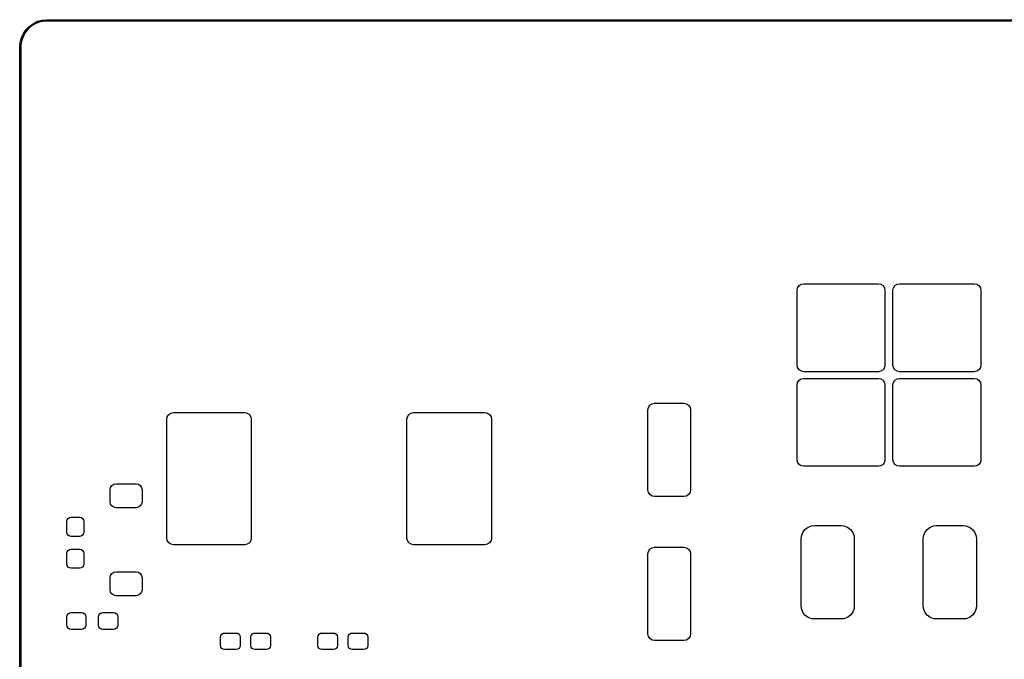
# Model space of a CAD drawing. Header units: inches. Extents: x 4.38 to 7.53, y -4.11 to -2.02.
# Tile 3 of 5: x 4.38 to 5.84, y -2.96 to -2.02. Entities that reach past the tile are written whole.
import ezdxf

# ---------------------------------------------------------------- set-up
doc = ezdxf.new("R2010")
doc.units = ezdxf.units.IN
doc.header["$MEASUREMENT"] = 0
doc.layers.add('F.Paste', color=253, linetype='CONTINUOUS', true_color=0xb4a09a)

msp = doc.modelspace()

# ---------------------------------------------------------------- linework, layer by layer
at = {"layer": 'F.Paste', "linetype": 'CONTINUOUS'}
for p, q in [((4.4006, -2.0232), (4.4069, -2.0202)), ((4.4108, -2.0209), (4.4044, -2.0232)), ((4.4069, -2.0202), (4.4137, -2.0184)), ((4.4174, -2.0198), (4.4108, -2.0209)), ((4.4137, -2.0184), (4.4207, -2.0178)), ((4.4207, -2.0198), (4.4174, -2.0198)), ((4.4207, -2.0178), (7.4916, -2.0178)), ((7.4916, -2.0198), (4.4207, -2.0198)), ((4.3858, -2.038), (4.3898, -2.0322)), ((4.3892, -2.0361), (4.3858, -2.0419)), ((4.3935, -2.0309), (4.3892, -2.0361)), ((4.3898, -2.0322), (4.3948, -2.0273)), ((4.3986, -2.0266), (4.3935, -2.0309)), ((4.3948, -2.0273), (4.4006, -2.0232)), ((4.4044, -2.0232), (4.3986, -2.0266)), ((4.3804, -2.0582), (4.381, -2.0512)), ((4.381, -2.0512), (4.3828, -2.0444)), ((4.3835, -2.0482), (4.3823, -2.0548)), ((4.3828, -2.0444), (4.3858, -2.038)), ((4.3858, -2.0419), (4.3835, -2.0482)), ((4.3804, -4.066), (4.3804, -2.0582)), ((4.3823, -2.0548), (4.3823, -2.0582)), ((4.3823, -2.0582), (4.3823, -4.066)), ((5.5289, -2.4175), (5.5296, -2.4137)), ((5.5296, -2.4137), (5.5318, -2.4105)), ((5.5318, -2.4105), (5.535, -2.4084)), ((5.535, -2.4084), (5.5387, -2.4076)), ((5.5387, -2.4076), (5.649, -2.4076)), ((5.649, -2.4076), (5.6527, -2.4084)), ((5.6527, -2.4084), (5.6559, -2.4105)), ((5.6559, -2.4105), (5.6581, -2.4137)), ((5.6581, -2.4137), (5.6588, -2.4175)), ((5.6706, -2.4175), (5.6714, -2.4137)), ((5.6714, -2.4137), (5.6735, -2.4105)), ((5.6735, -2.4105), (5.6767, -2.4084)), ((5.6767, -2.4084), (5.6805, -2.4076)), ((5.6805, -2.4076), (5.7907, -2.4076)), ((5.7907, -2.4076), (5.7945, -2.4084)), ((5.7945, -2.4084), (5.7977, -2.4105)), ((5.7977, -2.4105), (5.7998, -2.4137)), ((5.7998, -2.4137), (5.8006, -2.4175)), ((5.5289, -2.5277), (5.5289, -2.4175)), ((5.6588, -2.4175), (5.6588, -2.5277)), ((5.6706, -2.5277), (5.6706, -2.4175)), ((5.8006, -2.4175), (5.8006, -2.5277)), ((5.5296, -2.5315), (5.5289, -2.5277)), ((5.6588, -2.5277), (5.6581, -2.5315)), ((5.6714, -2.5315), (5.6706, -2.5277)), ((5.8006, -2.5277), (5.7998, -2.5315)), ((5.5318, -2.5347), (5.5296, -2.5315)), ((5.535, -2.5368), (5.5318, -2.5347)), ((5.5387, -2.5376), (5.535, -2.5368)), ((5.649, -2.5376), (5.5387, -2.5376)), ((5.6527, -2.5368), (5.649, -2.5376)), ((5.6559, -2.5347), (5.6527, -2.5368)), ((5.6581, -2.5315), (5.6559, -2.5347)), ((5.6735, -2.5347), (5.6714, -2.5315)), ((5.6767, -2.5368), (5.6735, -2.5347)), ((5.6805, -2.5376), (5.6767, -2.5368)), ((5.7907, -2.5376), (5.6805, -2.5376)), ((5.7945, -2.5368), (5.7907, -2.5376)), ((5.7977, -2.5347), (5.7945, -2.5368)), ((5.7998, -2.5315), (5.7977, -2.5347)), ((5.5289, -2.5572), (5.5296, -2.5535)), ((5.5289, -2.6675), (5.5289, -2.5572)), ((5.5296, -2.5535), (5.5318, -2.5503)), ((5.5318, -2.5503), (5.535, -2.5482)), ((5.535, -2.5482), (5.5387, -2.5474)), ((5.5387, -2.5474), (5.649, -2.5474)), ((5.649, -2.5474), (5.6527, -2.5482)), ((5.6527, -2.5482), (5.6559, -2.5503)), ((5.6559, -2.5503), (5.6581, -2.5535)), ((5.6581, -2.5535), (5.6588, -2.5572)), ((5.6588, -2.5572), (5.6588, -2.6675)), ((5.6706, -2.5572), (5.6714, -2.5535)), ((5.6706, -2.6675), (5.6706, -2.5572)), ((5.6714, -2.5535), (5.6735, -2.5503)), ((5.6735, -2.5503), (5.6767, -2.5482)), ((5.6767, -2.5482), (5.6805, -2.5474)), ((5.6805, -2.5474), (5.7907, -2.5474)), ((5.7907, -2.5474), (5.7945, -2.5482)), ((5.7945, -2.5482), (5.7977, -2.5503)), ((5.7977, -2.5503), (5.7998, -2.5535)), ((5.7998, -2.5535), (5.8006, -2.5572)), ((5.8006, -2.5572), (5.8006, -2.6675)), ((5.3094, -2.5903), (5.3115, -2.5871)), ((5.3115, -2.5871), (5.3147, -2.585)), ((5.3147, -2.585), (5.3185, -2.5842)), ((5.3185, -2.5842), (5.3618, -2.5842)), ((5.3618, -2.5842), (5.3655, -2.585)), ((5.3655, -2.585), (5.3687, -2.5871)), ((5.3687, -2.5871), (5.3709, -2.5903)), ((4.5983, -2.6041), (4.6005, -2.6009)), ((4.6005, -2.6009), (4.6037, -2.5988)), ((4.6037, -2.5988), (4.6074, -2.598)), ((4.6074, -2.598), (4.7128, -2.598)), ((4.7128, -2.598), (4.7165, -2.5988)), ((4.7165, -2.5988), (4.7197, -2.6009)), ((4.7197, -2.6009), (4.7218, -2.6041)), ((4.9533, -2.6041), (4.9555, -2.6009)), ((4.9555, -2.6009), (4.9587, -2.5988)), ((4.9587, -2.5988), (4.9624, -2.598)), ((4.9624, -2.598), (5.0678, -2.598)), ((5.0678, -2.598), (5.0715, -2.5988)), ((5.0715, -2.5988), (5.0747, -2.6009)), ((5.0747, -2.6009), (5.0768, -2.6041)), ((5.3086, -2.5941), (5.3094, -2.5903)), ((5.3086, -2.7122), (5.3086, -2.5941)), ((5.3709, -2.5903), (5.3716, -2.5941)), ((5.3716, -2.5941), (5.3716, -2.7122)), ((4.5976, -2.6079), (4.5983, -2.6041)), ((4.5976, -2.7832), (4.5976, -2.6079)), ((4.7218, -2.6041), (4.7226, -2.6079)), ((4.7226, -2.6079), (4.7226, -2.7832)), ((4.9526, -2.6079), (4.9533, -2.6041)), ((4.9526, -2.7832), (4.9526, -2.6079)), ((5.0768, -2.6041), (5.0776, -2.6079)), ((5.0776, -2.6079), (5.0776, -2.7832)), ((5.5296, -2.6712), (5.5289, -2.6675)), ((5.5318, -2.6744), (5.5296, -2.6712)), ((5.535, -2.6766), (5.5318, -2.6744)), ((5.5387, -2.6773), (5.535, -2.6766)), ((5.6527, -2.6766), (5.649, -2.6773)), ((5.6559, -2.6744), (5.6527, -2.6766)), ((5.6581, -2.6712), (5.6559, -2.6744)), ((5.6588, -2.6675), (5.6581, -2.6712)), ((5.6714, -2.6712), (5.6706, -2.6675)), ((5.6735, -2.6744), (5.6714, -2.6712)), ((5.6767, -2.6766), (5.6735, -2.6744)), ((5.6805, -2.6773), (5.6767, -2.6766)), ((5.7945, -2.6766), (5.7907, -2.6773)), ((5.7977, -2.6744), (5.7945, -2.6766)), ((5.7998, -2.6712), (5.7977, -2.6744)), ((5.8006, -2.6675), (5.7998, -2.6712)), ((5.649, -2.6773), (5.5387, -2.6773)), ((5.7907, -2.6773), (5.6805, -2.6773)), ((4.5147, -2.7085), (4.5166, -2.7056)), ((4.5166, -2.7056), (4.5194, -2.7037)), ((4.5194, -2.7037), (4.5228, -2.703)), ((4.5228, -2.703), (4.5524, -2.703)), ((4.5524, -2.703), (4.5558, -2.7037)), ((4.5558, -2.7037), (4.5586, -2.7056)), ((4.5586, -2.7056), (4.5605, -2.7085)), ((4.514, -2.7119), (4.5147, -2.7085)), ((4.514, -2.7296), (4.514, -2.7119)), ((4.5605, -2.7085), (4.5612, -2.7119)), ((4.5612, -2.7119), (4.5612, -2.7296)), ((5.3094, -2.7159), (5.3086, -2.7122)), ((5.3115, -2.7191), (5.3094, -2.7159)), ((5.3147, -2.7213), (5.3115, -2.7191)), ((5.3687, -2.7191), (5.3655, -2.7213)), ((5.3709, -2.7159), (5.3687, -2.7191)), ((5.3716, -2.7122), (5.3709, -2.7159)), ((4.5147, -2.733), (4.514, -2.7296)), ((4.5166, -2.7358), (4.5147, -2.733)), ((4.5605, -2.733), (4.5586, -2.7358)), ((4.5612, -2.7296), (4.5605, -2.733)), ((5.3185, -2.722), (5.3147, -2.7213)), ((5.3618, -2.722), (5.3185, -2.722)), ((5.3655, -2.7213), (5.3618, -2.722)), ((4.5194, -2.7378), (4.5166, -2.7358)), ((4.5228, -2.7384), (4.5194, -2.7378)), ((4.5524, -2.7384), (4.5228, -2.7384)), ((4.5558, -2.7378), (4.5524, -2.7384)), ((4.5586, -2.7358), (4.5558, -2.7378)), ((4.45, -2.7589), (4.4505, -2.7565)), ((4.45, -2.7744), (4.45, -2.7589)), ((4.4505, -2.7565), (4.4518, -2.7544)), ((4.4518, -2.7544), (4.4539, -2.7531)), ((4.4539, -2.7531), (4.4563, -2.7526)), ((4.4563, -2.7526), (4.4689, -2.7526)), ((4.4689, -2.7526), (4.4713, -2.7531)), ((4.4713, -2.7531), (4.4734, -2.7544)), ((4.4734, -2.7544), (4.4747, -2.7565)), ((4.4747, -2.7565), (4.4752, -2.7589)), ((4.4752, -2.7589), (4.4752, -2.7744)), ((4.4505, -2.7769), (4.45, -2.7744)), ((4.4518, -2.7789), (4.4505, -2.7769)), ((4.4747, -2.7769), (4.4734, -2.7789)), ((4.4752, -2.7744), (4.4747, -2.7769)), ((5.5353, -2.7804), (5.5372, -2.7752)), ((5.5372, -2.7752), (5.5406, -2.7707)), ((5.5406, -2.7707), (5.5451, -2.7673)), ((5.5451, -2.7673), (5.5503, -2.7654)), ((5.5503, -2.7654), (5.5545, -2.7649)), ((5.5545, -2.7649), (5.5939, -2.7649)), ((5.5939, -2.7649), (5.598, -2.7654)), ((5.598, -2.7654), (5.6033, -2.7673)), ((5.6033, -2.7673), (5.6078, -2.7707)), ((5.6078, -2.7707), (5.6111, -2.7752)), ((5.6111, -2.7752), (5.6131, -2.7804)), ((5.7156, -2.7804), (5.7175, -2.7752)), ((5.7175, -2.7752), (5.7209, -2.7707)), ((5.7209, -2.7707), (5.7254, -2.7673)), ((5.7254, -2.7673), (5.7306, -2.7654)), ((5.7306, -2.7654), (5.7348, -2.7649)), ((5.7348, -2.7649), (5.7742, -2.7649)), ((5.7742, -2.7649), (5.7784, -2.7654)), ((5.7784, -2.7654), (5.7836, -2.7673)), ((5.7836, -2.7673), (5.7881, -2.7707)), ((5.7881, -2.7707), (5.7915, -2.7752)), ((5.7915, -2.7752), (5.7934, -2.7804)), ((4.4539, -2.7803), (4.4518, -2.7789)), ((4.4563, -2.7807), (4.4539, -2.7803)), ((4.4689, -2.7807), (4.4563, -2.7807)), ((4.4713, -2.7803), (4.4689, -2.7807)), ((4.4734, -2.7789), (4.4713, -2.7803)), ((4.5983, -2.7869), (4.5976, -2.7832)), ((4.6005, -2.7901), (4.5983, -2.7869)), ((4.6037, -2.7923), (4.6005, -2.7901)), ((4.6074, -2.793), (4.6037, -2.7923)), ((4.7128, -2.793), (4.6074, -2.793)), ((4.7165, -2.7923), (4.7128, -2.793)), ((4.7197, -2.7901), (4.7165, -2.7923)), ((4.7218, -2.7869), (4.7197, -2.7901)), ((4.7226, -2.7832), (4.7218, -2.7869)), ((4.9533, -2.7869), (4.9526, -2.7832)), ((4.9555, -2.7901), (4.9533, -2.7869)), ((4.9587, -2.7923), (4.9555, -2.7901)), ((4.9624, -2.793), (4.9587, -2.7923)), ((5.0678, -2.793), (4.9624, -2.793)), ((5.0715, -2.7923), (5.0678, -2.793)), ((5.0747, -2.7901), (5.0715, -2.7923)), ((5.0768, -2.7869), (5.0747, -2.7901)), ((5.0776, -2.7832), (5.0768, -2.7869)), ((5.5348, -2.7846), (5.5353, -2.7804)), ((5.5348, -2.883), (5.5348, -2.7846)), ((5.6131, -2.7804), (5.6135, -2.7846)), ((5.6135, -2.7846), (5.6135, -2.883)), ((5.7151, -2.7846), (5.7156, -2.7804)), ((5.7151, -2.883), (5.7151, -2.7846)), ((5.7934, -2.7804), (5.7939, -2.7846)), ((5.7939, -2.7846), (5.7939, -2.883)), ((4.45, -2.8059), (4.4505, -2.8035)), ((4.45, -2.8215), (4.45, -2.8059)), ((4.4505, -2.8035), (4.4518, -2.8015)), ((4.4518, -2.8015), (4.4539, -2.8001)), ((4.4539, -2.8001), (4.4563, -2.7996)), ((4.4563, -2.7996), (4.4689, -2.7996)), ((4.4689, -2.7996), (4.4713, -2.8001)), ((4.4713, -2.8001), (4.4734, -2.8015)), ((4.4734, -2.8015), (4.4747, -2.8035)), ((4.4747, -2.8035), (4.4752, -2.8059)), ((4.4752, -2.8059), (4.4752, -2.8215)), ((5.3086, -2.8067), (5.3094, -2.8029)), ((5.3086, -2.9248), (5.3086, -2.8067)), ((5.3094, -2.8029), (5.3115, -2.7997)), ((5.3115, -2.7997), (5.3147, -2.7976)), ((5.3147, -2.7976), (5.3185, -2.7968)), ((5.3185, -2.7968), (5.3618, -2.7968)), ((5.3618, -2.7968), (5.3655, -2.7976)), ((5.3655, -2.7976), (5.3687, -2.7997)), ((5.3687, -2.7997), (5.3709, -2.8029)), ((5.3709, -2.8029), (5.3716, -2.8067)), ((5.3716, -2.8067), (5.3716, -2.9248)), ((4.4505, -2.8239), (4.45, -2.8215)), ((4.4752, -2.8215), (4.4747, -2.8239)), ((4.4518, -2.826), (4.4505, -2.8239)), ((4.4539, -2.8273), (4.4518, -2.826)), ((4.4563, -2.8278), (4.4539, -2.8273)), ((4.4689, -2.8278), (4.4563, -2.8278)), ((4.4713, -2.8273), (4.4689, -2.8278)), ((4.4734, -2.826), (4.4713, -2.8273)), ((4.4747, -2.8239), (4.4734, -2.826)), ((4.5147, -2.8384), (4.5166, -2.8355)), ((4.5166, -2.8355), (4.5194, -2.8336)), ((4.5194, -2.8336), (4.5228, -2.8329)), ((4.5228, -2.8329), (4.5524, -2.8329)), ((4.5524, -2.8329), (4.5558, -2.8336)), ((4.5558, -2.8336), (4.5586, -2.8355)), ((4.5586, -2.8355), (4.5605, -2.8384)), ((4.514, -2.8418), (4.5147, -2.8384)), ((4.514, -2.8595), (4.514, -2.8418)), ((4.5605, -2.8384), (4.5612, -2.8418)), ((4.5612, -2.8418), (4.5612, -2.8595)), ((4.5147, -2.8629), (4.514, -2.8595)), ((4.5166, -2.8658), (4.5147, -2.8629)), ((4.5194, -2.8677), (4.5166, -2.8658)), ((4.5586, -2.8658), (4.5558, -2.8677)), ((4.5605, -2.8629), (4.5586, -2.8658)), ((4.5612, -2.8595), (4.5605, -2.8629)), ((4.5228, -2.8683), (4.5194, -2.8677)), ((4.5524, -2.8683), (4.5228, -2.8683)), ((4.5558, -2.8677), (4.5524, -2.8683)), ((4.4518, -2.895), (4.4539, -2.8936)), ((4.4539, -2.8936), (4.4563, -2.8931)), ((4.4563, -2.8931), (4.4719, -2.8931)), ((4.4719, -2.8931), (4.4743, -2.8936)), ((4.4743, -2.8936), (4.4763, -2.895)), ((4.4989, -2.895), (4.5009, -2.8936)), ((4.5009, -2.8936), (4.5033, -2.8931)), ((4.5033, -2.8931), (4.5189, -2.8931)), ((4.5189, -2.8931), (4.5213, -2.8936)), ((4.5213, -2.8936), (4.5234, -2.895)), ((5.5353, -2.8872), (5.5348, -2.883)), ((5.5372, -2.8925), (5.5353, -2.8872)), ((5.5406, -2.897), (5.5372, -2.8925)), ((5.6111, -2.8925), (5.6078, -2.897)), ((5.6131, -2.8872), (5.6111, -2.8925)), ((5.6135, -2.883), (5.6131, -2.8872)), ((5.7156, -2.8872), (5.7151, -2.883)), ((5.7175, -2.8925), (5.7156, -2.8872)), ((5.7209, -2.897), (5.7175, -2.8925)), ((5.7915, -2.8925), (5.7881, -2.897)), ((5.7934, -2.8872), (5.7915, -2.8925)), ((5.7939, -2.883), (5.7934, -2.8872)), ((4.45, -2.8994), (4.4505, -2.897)), ((4.45, -2.912), (4.45, -2.8994)), ((4.4505, -2.897), (4.4518, -2.895)), ((4.4763, -2.895), (4.4777, -2.897)), ((4.4777, -2.897), (4.4781, -2.8994)), ((4.4781, -2.8994), (4.4781, -2.912)), ((4.497, -2.8994), (4.4975, -2.897)), ((4.497, -2.912), (4.497, -2.8994)), ((4.4975, -2.897), (4.4989, -2.895)), ((4.5234, -2.895), (4.5247, -2.897)), ((4.5247, -2.897), (4.5252, -2.8994)), ((4.5252, -2.8994), (4.5252, -2.912)), ((5.5451, -2.9003), (5.5406, -2.897)), ((5.5503, -2.9023), (5.5451, -2.9003)), ((5.5545, -2.9027), (5.5503, -2.9023)), ((5.5939, -2.9027), (5.5545, -2.9027)), ((5.598, -2.9023), (5.5939, -2.9027)), ((5.6033, -2.9003), (5.598, -2.9023)), ((5.6078, -2.897), (5.6033, -2.9003)), ((5.7254, -2.9003), (5.7209, -2.897)), ((5.7306, -2.9023), (5.7254, -2.9003)), ((5.7348, -2.9027), (5.7306, -2.9023)), ((5.7742, -2.9027), (5.7348, -2.9027)), ((5.7784, -2.9023), (5.7742, -2.9027)), ((5.7836, -2.9003), (5.7784, -2.9023)), ((5.7881, -2.897), (5.7836, -2.9003)), ((4.4505, -2.9145), (4.45, -2.912)), ((4.4518, -2.9165), (4.4505, -2.9145)), ((4.4539, -2.9179), (4.4518, -2.9165)), ((4.4563, -2.9183), (4.4539, -2.9179)), ((4.4719, -2.9183), (4.4563, -2.9183)), ((4.4743, -2.9179), (4.4719, -2.9183)), ((4.4763, -2.9165), (4.4743, -2.9179)), ((4.4777, -2.9145), (4.4763, -2.9165)), ((4.4781, -2.912), (4.4777, -2.9145)), ((4.4975, -2.9145), (4.497, -2.912)), ((4.4989, -2.9165), (4.4975, -2.9145)), ((4.5009, -2.9179), (4.4989, -2.9165)), ((4.5033, -2.9183), (4.5009, -2.9179)), ((4.5189, -2.9183), (4.5033, -2.9183)), ((4.5213, -2.9179), (4.5189, -2.9183)), ((4.5234, -2.9165), (4.5213, -2.9179)), ((4.5247, -2.9145), (4.5234, -2.9165)), ((4.5252, -2.912), (4.5247, -2.9145)), ((4.6791, -2.9253), (4.6811, -2.9239)), ((4.6811, -2.9239), (4.6834, -2.9235)), ((4.6834, -2.9235), (4.7001, -2.9235)), ((4.7001, -2.9235), (4.7025, -2.9239)), ((4.7025, -2.9239), (4.7045, -2.9253)), ((4.7238, -2.9253), (4.7258, -2.9239)), ((4.7258, -2.9239), (4.7281, -2.9235)), ((4.7281, -2.9235), (4.7448, -2.9235)), ((4.7448, -2.9235), (4.7472, -2.9239)), ((4.7472, -2.9239), (4.7491, -2.9253)), ((4.8228, -2.9253), (4.8248, -2.9239)), ((4.8248, -2.9239), (4.8271, -2.9235)), ((4.8271, -2.9235), (4.8438, -2.9235)), ((4.8438, -2.9235), (4.8462, -2.9239)), ((4.8462, -2.9239), (4.8482, -2.9253)), ((4.8675, -2.9253), (4.8695, -2.9239)), ((4.8695, -2.9239), (4.8718, -2.9235)), ((4.8718, -2.9235), (4.8885, -2.9235)), ((4.8885, -2.9235), (4.8909, -2.9239)), ((4.8909, -2.9239), (4.8928, -2.9253)), ((4.6773, -2.9296), (4.6778, -2.9272)), ((4.6773, -2.9418), (4.6773, -2.9296)), ((4.6778, -2.9272), (4.6791, -2.9253)), ((4.7045, -2.9253), (4.7058, -2.9272)), ((4.7058, -2.9272), (4.7062, -2.9296)), ((4.7062, -2.9296), (4.7062, -2.9418)), ((4.722, -2.9296), (4.7225, -2.9272)), ((4.722, -2.9418), (4.722, -2.9296)), ((4.7225, -2.9272), (4.7238, -2.9253)), ((4.7491, -2.9253), (4.7505, -2.9272)), ((4.7505, -2.9272), (4.7509, -2.9296)), ((4.7509, -2.9296), (4.7509, -2.9418)), ((4.821, -2.9296), (4.8215, -2.9272)), ((4.821, -2.9418), (4.821, -2.9296)), ((4.8215, -2.9272), (4.8228, -2.9253)), ((4.8482, -2.9253), (4.8495, -2.9272)), ((4.8495, -2.9272), (4.8499, -2.9296)), ((4.8499, -2.9296), (4.8499, -2.9418)), ((4.8657, -2.9296), (4.8662, -2.9272)), ((4.8657, -2.9418), (4.8657, -2.9296)), ((4.8662, -2.9272), (4.8675, -2.9253)), ((4.8928, -2.9253), (4.8942, -2.9272)), ((4.8942, -2.9272), (4.8946, -2.9296)), ((4.8946, -2.9296), (4.8946, -2.9418)), ((5.3094, -2.9285), (5.3086, -2.9248)), ((5.3115, -2.9317), (5.3094, -2.9285)), ((5.3147, -2.9339), (5.3115, -2.9317)), ((5.3185, -2.9346), (5.3147, -2.9339)), ((5.3618, -2.9346), (5.3185, -2.9346)), ((5.3655, -2.9339), (5.3618, -2.9346)), ((5.3687, -2.9317), (5.3655, -2.9339)), ((5.3709, -2.9285), (5.3687, -2.9317)), ((5.3716, -2.9248), (5.3709, -2.9285)), ((4.6778, -2.9441), (4.6773, -2.9418)), ((4.6791, -2.9461), (4.6778, -2.9441)), ((4.6811, -2.9474), (4.6791, -2.9461)), ((4.6834, -2.9479), (4.6811, -2.9474)), ((4.7001, -2.9479), (4.6834, -2.9479)), ((4.7025, -2.9474), (4.7001, -2.9479)), ((4.7045, -2.9461), (4.7025, -2.9474)), ((4.7058, -2.9441), (4.7045, -2.9461)), ((4.7062, -2.9418), (4.7058, -2.9441)), ((4.7225, -2.9441), (4.722, -2.9418)), ((4.7238, -2.9461), (4.7225, -2.9441)), ((4.7258, -2.9474), (4.7238, -2.9461)), ((4.7281, -2.9479), (4.7258, -2.9474)), ((4.7448, -2.9479), (4.7281, -2.9479)), ((4.7472, -2.9474), (4.7448, -2.9479)), ((4.7491, -2.9461), (4.7472, -2.9474)), ((4.7505, -2.9441), (4.7491, -2.9461)), ((4.7509, -2.9418), (4.7505, -2.9441)), ((4.8215, -2.9441), (4.821, -2.9418)), ((4.8228, -2.9461), (4.8215, -2.9441)), ((4.8248, -2.9474), (4.8228, -2.9461)), ((4.8271, -2.9479), (4.8248, -2.9474)), ((4.8438, -2.9479), (4.8271, -2.9479)), ((4.8462, -2.9474), (4.8438, -2.9479)), ((4.8482, -2.9461), (4.8462, -2.9474)), ((4.8495, -2.9441), (4.8482, -2.9461)), ((4.8499, -2.9418), (4.8495, -2.9441)), ((4.8662, -2.9441), (4.8657, -2.9418)), ((4.8675, -2.9461), (4.8662, -2.9441)), ((4.8695, -2.9474), (4.8675, -2.9461)), ((4.8718, -2.9479), (4.8695, -2.9474)), ((4.8885, -2.9479), (4.8718, -2.9479)), ((4.8909, -2.9474), (4.8885, -2.9479)), ((4.8928, -2.9461), (4.8909, -2.9474)), ((4.8942, -2.9441), (4.8928, -2.9461)), ((4.8946, -2.9418), (4.8942, -2.9441))]:
    msp.add_line(p, q, dxfattribs=at)

doc.saveas('drawing.dxf')
